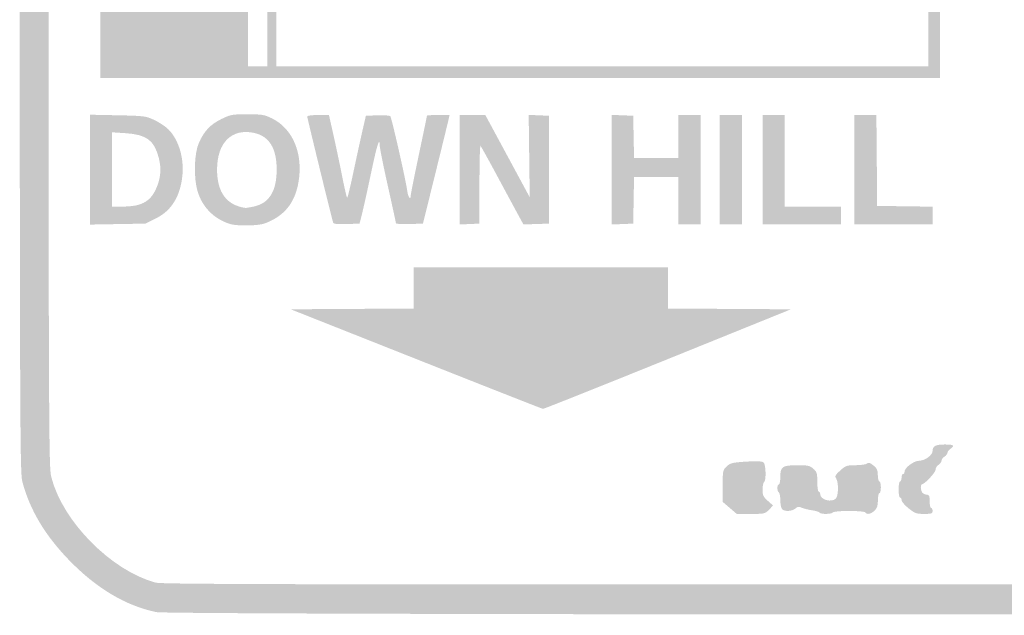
# Model space of a CAD drawing. Header units: inches. Extents: x -0.5 to 0.5, y -0.67 to 0.67.
# Tile 1 of 5: x -0.5 to 0, y -0.67 to -0.37. Entities that reach past the tile are written whole.
import ezdxf

# ---------------------------------------------------------------- set-up
doc = ezdxf.new("R2010")
doc.units = ezdxf.units.IN
doc.header["$MEASUREMENT"] = 0

msp = doc.modelspace()

# ---------------------------------------------------------------- hatches: boundary and pattern name
h = msp.add_hatch(color=7)
edge = h.paths.add_edge_path()
edge.add_spline(control_points=[(-0.43023, -0.6714), (-0.44586, -0.66819), (-0.46074, -0.65931), (-0.47473, -0.64483), (-0.48681, -0.63232), (-0.49441, -0.61957), (-0.49821, -0.6054), (-0.49959, -0.60029), (-0.49962, -0.58727), (-0.49962, -0.10015), (-0.49962, 0.38697), (-0.49959, 0.39999), (-0.49821, 0.4051), (-0.49606, 0.41311), (-0.4917, 0.42264), (-0.48684, 0.42994), (-0.47876, 0.44208), (-0.46315, 0.45666), (-0.45128, 0.46315)], knot_values=[0, 0, 0, 0, 1, 1, 1, 2, 2, 2, 3, 3, 3, 4, 4, 4, 5, 5, 5, 6, 6, 6, 6], degree=3, periodic=0)
edge.add_line((-0.45128, 0.46315), (-0.44746, 0.46524))
edge.add_line((-0.44746, 0.46524), (-0.45128, 0.46732))
edge.add_spline(control_points=[(-0.45128, 0.46732), (-0.45772, 0.47082), (-0.46626, 0.47772), (-0.47378, 0.48548), (-0.48466, 0.4967), (-0.49143, 0.50754), (-0.49597, 0.52101)], knot_values=[0, 0, 0, 0, 1, 1, 1, 2, 2, 2, 2], degree=3, periodic=0)
edge.add_line((-0.49597, 0.52101), (-0.49812, 0.52738))
edge.add_line((-0.49812, 0.52738), (-0.49812, 0.56452))
edge.add_spline(control_points=[(-0.49812, 0.56452), (-0.49812, 0.60084), (-0.49809, 0.60178), (-0.49643, 0.60749), (-0.49129, 0.62524), (-0.47803, 0.64353), (-0.46105, 0.65628), (-0.45246, 0.66273), (-0.44573, 0.66637), (-0.43619, 0.6697)], knot_values=[0, 0, 0, 0, 1, 1, 1, 2, 2, 2, 3, 3, 3, 3], degree=3, periodic=0)
edge.add_line((-0.43619, 0.6697), (-0.42911, 0.67217))
edge.add_line((-0.42911, 0.67217), (-0.00203, 0.67236))
edge.add_spline(control_points=[(-0.00203, 0.67236), (0.36206, 0.67252), (0.42578, 0.6724), (0.43009, 0.6715), (0.45886, 0.6655), (0.48858, 0.63707), (0.49724, 0.60728), (0.49882, 0.60183), (0.49887, 0.60045), (0.49887, 0.56452)], knot_values=[0, 0, 0, 0, 1, 1, 1, 2, 2, 2, 3, 3, 3, 3], degree=3, periodic=0)
edge.add_line((0.49887, 0.56452), (0.49887, 0.52738))
edge.add_line((0.49887, 0.52738), (0.49672, 0.52101))
edge.add_spline(control_points=[(0.49672, 0.52101), (0.49216, 0.50749), (0.48494, 0.49603), (0.47387, 0.48475), (0.46683, 0.47759), (0.45811, 0.47063), (0.45203, 0.46732)], knot_values=[0, 0, 0, 0, 1, 1, 1, 2, 2, 2, 2], degree=3, periodic=0)
edge.add_line((0.45203, 0.46732), (0.44821, 0.46524))
edge.add_line((0.44821, 0.46524), (0.45203, 0.46315))
edge.add_spline(control_points=[(0.45203, 0.46315), (0.46293, 0.45719), (0.47814, 0.4434), (0.48598, 0.43237), (0.49053, 0.42597), (0.49543, 0.41634), (0.49778, 0.40921)], knot_values=[0, 0, 0, 0, 1, 1, 1, 2, 2, 2, 2], degree=3, periodic=0)
edge.add_line((0.49778, 0.40921), (0.49962, 0.4036))
edge.add_line((0.49962, 0.4036), (0.49962, -0.10015))
edge.add_line((0.49962, -0.10015), (0.49962, -0.6039))
edge.add_line((0.49962, -0.6039), (0.49778, -0.60951))
edge.add_spline(control_points=[(0.49778, -0.60951), (0.49353, -0.62242), (0.48653, -0.63343), (0.47509, -0.64523), (0.46112, -0.65963), (0.44622, -0.66836), (0.43035, -0.67147), (0.4224, -0.67302), (-0.42265, -0.67296), (-0.43023, -0.6714)], knot_values=[0, 0, 0, 0, 1, 1, 1, 2, 2, 2, 3, 3, 3, 3], degree=3, periodic=0)
edge = h.paths.add_edge_path(flags=0)
edge.add_spline(control_points=[(0.43668, -0.65472), (0.4582, -0.64604), (0.47908, -0.62334), (0.4843, -0.60294), (0.48572, -0.59738), (0.48575, -0.58867), (0.48575, -0.10015), (0.48575, 0.39188), (0.48573, 0.39704), (0.48427, 0.40276), (0.4785, 0.42533), (0.45367, 0.45024), (0.43111, 0.45608), (0.42707, 0.45713), (0.38345, 0.45723), (-0.00162, 0.45706)], knot_values=[0, 0, 0, 0, 1, 1, 1, 2, 2, 2, 3, 3, 3, 4, 4, 4, 5, 5, 5, 5], degree=3, periodic=0)
edge.add_line((-0.00162, 0.45706), (-0.42986, 0.45686))
edge.add_line((-0.42986, 0.45686), (-0.43593, 0.45442))
edge.add_spline(control_points=[(-0.43593, 0.45442), (-0.45745, 0.44574), (-0.47833, 0.42304), (-0.48355, 0.40264), (-0.48497, 0.39708), (-0.485, 0.38837), (-0.485, -0.10015), (-0.485, -0.58867), (-0.48497, -0.59738), (-0.48355, -0.60294), (-0.4778, -0.62542), (-0.45315, -0.65034), (-0.43066, -0.65642), (-0.42746, -0.65728), (-0.35918, -0.65742), (0.00188, -0.6573)], knot_values=[0, 0, 0, 0, 1, 1, 1, 2, 2, 2, 3, 3, 3, 4, 4, 4, 5, 5, 5, 5], degree=3, periodic=0)
edge.add_line((0.00188, -0.6573), (0.43061, -0.65716))
edge.add_line((0.43061, -0.65716), (0.43668, -0.65472))
edge = h.paths.add_edge_path(flags=0)
edge.add_spline(control_points=[(0.42977, 0.47372), (0.45001, 0.4789), (0.47279, 0.49988), (0.48142, 0.52131)], knot_values=[0, 0, 0, 0, 1, 1, 1, 1], degree=3, periodic=0)
edge.add_line((0.48142, 0.52131), (0.48387, 0.52738))
edge.add_line((0.48387, 0.52738), (0.48411, 0.56264))
edge.add_spline(control_points=[(0.48411, 0.56264), (0.48438, 0.60173), (0.48432, 0.60244), (0.47973, 0.61232), (0.4694, 0.63455), (0.44587, 0.65422), (0.42571, 0.65749), (0.4189, 0.6586), (-0.41815, 0.6586), (-0.42496, 0.65749), (-0.44818, 0.65372), (-0.47515, 0.62839), (-0.48253, 0.60341), (-0.48407, 0.5982), (-0.48485, 0.54497), (-0.48355, 0.53395), (-0.48249, 0.52494), (-0.47952, 0.5172), (-0.47379, 0.50851), (-0.4628, 0.49182), (-0.44652, 0.47893), (-0.43023, 0.47402)], knot_values=[0, 0, 0, 0, 1, 1, 1, 2, 2, 2, 3, 3, 3, 4, 4, 4, 5, 5, 5, 6, 6, 6, 7, 7, 7, 7], degree=3, periodic=0)
edge.add_line((-0.43023, 0.47402), (-0.42461, 0.47232))
edge.add_line((-0.42461, 0.47232), (-0.00031, 0.47228))
edge.add_spline(control_points=[(-0.00031, 0.47228), (0.41934, 0.47224), (0.42405, 0.47226), (0.42977, 0.47372)], knot_values=[0, 0, 0, 0, 1, 1, 1, 1], degree=3, periodic=0)
h = msp.add_hatch(color=7)
h.paths.add_polyline_path([(-0.45874, -0.10915), (-0.45874, 0.18192), (-0.24569, 0.18192), (-0.03263, 0.18192), (-0.03263, -0.10915), (-0.03263, -0.40023), (-0.24569, -0.40023), (-0.45874, -0.40023), (-0.45874, -0.10915)])
h.paths.add_polyline_path([(-0.37397, -0.10915), (-0.37397, 0.17592), (-0.37884, 0.17592), (-0.38372, 0.17592), (-0.38372, -0.10915), (-0.38372, -0.39422), (-0.37884, -0.39422), (-0.37397, -0.39422), (-0.37397, -0.10915)], flags=0)
h.paths.add_polyline_path([(-0.03863, -0.10915), (-0.03863, 0.17592), (-0.20405, 0.17592), (-0.36947, 0.17592), (-0.36947, -0.10915), (-0.36947, -0.39422), (-0.20405, -0.39422), (-0.03863, -0.39422), (-0.03863, -0.10915)], flags=0)
h = msp.add_hatch(color=7)
edge = h.paths.add_edge_path()
edge.add_line((-0.46399, -0.44671), (-0.46399, -0.41882))
edge.add_line((-0.46399, -0.41882), (-0.44992, -0.41911))
edge.add_spline(control_points=[(-0.44992, -0.41911), (-0.43671, -0.41938), (-0.43561, -0.41951), (-0.4317, -0.42133), (-0.42941, -0.42239), (-0.42635, -0.4243), (-0.42491, -0.42557), (-0.41931, -0.43048), (-0.41612, -0.44026), (-0.41705, -0.4496), (-0.41814, -0.46043), (-0.42261, -0.46761), (-0.43076, -0.47162)], knot_values=[0, 0, 0, 0, 1, 1, 1, 2, 2, 2, 3, 3, 3, 4, 4, 4, 4], degree=3, periodic=0)
edge.add_line((-0.43076, -0.47162), (-0.43582, -0.47412))
edge.add_line((-0.43582, -0.47412), (-0.44991, -0.47436))
edge.add_line((-0.44991, -0.47436), (-0.46399, -0.47461))
edge.add_line((-0.46399, -0.47461), (-0.46399, -0.44671))
edge = h.paths.add_edge_path(flags=0)
edge.add_spline(control_points=[(-0.43967, -0.46467), (-0.43536, -0.46347), (-0.43267, -0.46115), (-0.43064, -0.45689), (-0.42812, -0.4516), (-0.4276, -0.44639), (-0.42903, -0.4408), (-0.43134, -0.43179), (-0.43522, -0.42889), (-0.44594, -0.4282)], knot_values=[0, 0, 0, 0, 1, 1, 1, 2, 2, 2, 3, 3, 3, 3], degree=3, periodic=0)
edge.add_line((-0.44594, -0.4282), (-0.45274, -0.42776))
edge.add_line((-0.45274, -0.42776), (-0.45274, -0.44663))
edge.add_line((-0.45274, -0.44663), (-0.45274, -0.46549))
edge.add_line((-0.45274, -0.46549), (-0.44767, -0.46549))
edge.add_spline(control_points=[(-0.44767, -0.46549), (-0.44489, -0.46548), (-0.44129, -0.46512), (-0.43967, -0.46467)], knot_values=[0, 0, 0, 0, 1, 1, 1, 1], degree=3, periodic=0)
h = msp.add_hatch(color=7)
edge = h.paths.add_edge_path()
edge.add_spline(control_points=[(-0.39323, -0.47421), (-0.4011, -0.47164), (-0.40693, -0.46571), (-0.40933, -0.45784), (-0.41145, -0.45084), (-0.41111, -0.43844), (-0.40865, -0.43299), (-0.40597, -0.42706), (-0.40285, -0.42376), (-0.39738, -0.42107), (-0.39264, -0.41874), (-0.39194, -0.4186), (-0.38411, -0.4186), (-0.37657, -0.4186), (-0.37547, -0.41879), (-0.37156, -0.42071), (-0.36097, -0.42591), (-0.35566, -0.43875), (-0.35816, -0.4531), (-0.35981, -0.4626), (-0.36426, -0.46882), (-0.37218, -0.47269), (-0.37579, -0.47446), (-0.37763, -0.47485), (-0.3833, -0.47502), (-0.38756, -0.47515), (-0.39127, -0.47485), (-0.39323, -0.47421)], knot_values=[0, 0, 0, 0, 1, 1, 1, 2, 2, 2, 3, 3, 3, 4, 4, 4, 5, 5, 5, 6, 6, 6, 7, 7, 7, 8, 8, 8, 9, 9, 9, 9], degree=3, periodic=0)
edge = h.paths.add_edge_path(flags=0)
edge.add_spline(control_points=[(-0.38074, -0.46542), (-0.37303, -0.46377), (-0.36926, -0.45765), (-0.36922, -0.44674), (-0.36918, -0.43591), (-0.373, -0.42971), (-0.3807, -0.42806), (-0.39204, -0.42562), (-0.39948, -0.43301), (-0.39947, -0.44669), (-0.39946, -0.45827), (-0.39466, -0.46476), (-0.38507, -0.46616), (-0.38478, -0.46621), (-0.38283, -0.46587), (-0.38074, -0.46542)], knot_values=[0, 0, 0, 0, 1, 1, 1, 2, 2, 2, 3, 3, 3, 4, 4, 4, 5, 5, 5, 5], degree=3, periodic=0)
h = msp.add_hatch(color=7)
edge = h.paths.add_edge_path()
edge.add_spline(control_points=[(-0.34057, -0.47359), (-0.34121, -0.47174), (-0.35371, -0.42054), (-0.35371, -0.41976), (-0.35371, -0.41929), (-0.35153, -0.41898), (-0.3482, -0.41898)], knot_values=[0, 0, 0, 0, 1, 1, 1, 2, 2, 2, 2], degree=3, periodic=0)
edge.add_line((-0.3482, -0.41898), (-0.34269, -0.41898))
edge.add_line((-0.34269, -0.41898), (-0.34038, -0.42929))
edge.add_spline(control_points=[(-0.34038, -0.42929), (-0.33911, -0.43497), (-0.33711, -0.44442), (-0.33595, -0.4503), (-0.33479, -0.45618), (-0.33365, -0.46099), (-0.33344, -0.46099), (-0.33322, -0.46099), (-0.33177, -0.455), (-0.33022, -0.44767), (-0.32867, -0.44035), (-0.32663, -0.43098), (-0.32568, -0.42686)], knot_values=[0, 0, 0, 0, 1, 1, 1, 2, 2, 2, 3, 3, 3, 4, 4, 4, 4], degree=3, periodic=0)
edge.add_line((-0.32568, -0.42686), (-0.32396, -0.41935))
edge.add_line((-0.32396, -0.41935), (-0.31809, -0.41913))
edge.add_spline(control_points=[(-0.31809, -0.41913), (-0.31486, -0.41901), (-0.31194, -0.4192), (-0.31159, -0.41954), (-0.3109, -0.42024), (-0.30375, -0.45171), (-0.30298, -0.45743), (-0.30255, -0.46071), (-0.3012, -0.46252), (-0.3012, -0.45982), (-0.3012, -0.45918), (-0.29934, -0.44986), (-0.29707, -0.4391), (-0.2948, -0.42834), (-0.29295, -0.41942), (-0.29295, -0.41926), (-0.29295, -0.41911), (-0.29037, -0.41898), (-0.28723, -0.41898)], knot_values=[0, 0, 0, 0, 1, 1, 1, 2, 2, 2, 3, 3, 3, 4, 4, 4, 5, 5, 5, 6, 6, 6, 6], degree=3, periodic=0)
edge.add_line((-0.28723, -0.41898), (-0.28151, -0.41898))
edge.add_line((-0.28151, -0.41898), (-0.28195, -0.42104))
edge.add_spline(control_points=[(-0.28195, -0.42104), (-0.2822, -0.42218), (-0.28523, -0.43458), (-0.28869, -0.44861)], knot_values=[0, 0, 0, 0, 1, 1, 1, 1], degree=3, periodic=0)
edge.add_line((-0.28869, -0.44861), (-0.29499, -0.47412))
edge.add_line((-0.29499, -0.47412), (-0.30185, -0.47433))
edge.add_spline(control_points=[(-0.30185, -0.47433), (-0.30562, -0.47445), (-0.3087, -0.47428), (-0.30871, -0.47396), (-0.30871, -0.47363), (-0.31056, -0.4651), (-0.31282, -0.45499), (-0.31508, -0.44488), (-0.31694, -0.43561), (-0.31694, -0.4344), (-0.31697, -0.42976), (-0.31832, -0.4341), (-0.32137, -0.44861), (-0.3231, -0.45686), (-0.32512, -0.46598), (-0.32585, -0.46887)], knot_values=[0, 0, 0, 0, 1, 1, 1, 2, 2, 2, 3, 3, 3, 4, 4, 4, 5, 5, 5, 5], degree=3, periodic=0)
edge.add_line((-0.32585, -0.46887), (-0.32717, -0.47412))
edge.add_line((-0.32717, -0.47412), (-0.3337, -0.47434))
edge.add_spline(control_points=[(-0.3337, -0.47434), (-0.33852, -0.4745), (-0.34032, -0.4743), (-0.34057, -0.47359)], knot_values=[0, 0, 0, 0, 1, 1, 1, 1], degree=3, periodic=0)
h = msp.add_hatch(color=7)
edge = h.paths.add_edge_path()
edge.add_line((-0.27644, -0.44677), (-0.27644, -0.41898))
edge.add_line((-0.27644, -0.41898), (-0.26988, -0.419))
edge.add_line((-0.26988, -0.419), (-0.26332, -0.41902))
edge.add_line((-0.26332, -0.41902), (-0.25206, -0.43989))
edge.add_line((-0.25206, -0.43989), (-0.24081, -0.46075))
edge.add_line((-0.24081, -0.46075), (-0.24108, -0.43983))
edge.add_line((-0.24108, -0.43983), (-0.24134, -0.41891))
edge.add_line((-0.24134, -0.41891), (-0.2362, -0.41913))
edge.add_line((-0.2362, -0.41913), (-0.23106, -0.41935))
edge.add_line((-0.23106, -0.41935), (-0.23106, -0.44674))
edge.add_line((-0.23106, -0.44674), (-0.23106, -0.47412))
edge.add_line((-0.23106, -0.47412), (-0.23754, -0.47433))
edge.add_line((-0.23754, -0.47433), (-0.24402, -0.47455))
edge.add_line((-0.24402, -0.47455), (-0.2476, -0.46796))
edge.add_spline(control_points=[(-0.2476, -0.46796), (-0.24956, -0.46433), (-0.25435, -0.45546), (-0.25823, -0.44824), (-0.26212, -0.44102), (-0.26553, -0.43487), (-0.26581, -0.43458), (-0.26609, -0.43429), (-0.26632, -0.44307), (-0.26632, -0.45409)], knot_values=[0, 0, 0, 0, 1, 1, 1, 2, 2, 2, 3, 3, 3, 3], degree=3, periodic=0)
edge.add_line((-0.26632, -0.45409), (-0.26632, -0.47412))
edge.add_line((-0.26632, -0.47412), (-0.27138, -0.47434))
edge.add_line((-0.27138, -0.47434), (-0.27644, -0.47456))
edge.add_line((-0.27644, -0.47456), (-0.27644, -0.44677))
for points in [[(-0.19917, -0.44674), (-0.19917, -0.41891), (-0.19374, -0.41913), (-0.1883, -0.41935), (-0.18809, -0.43005), (-0.18788, -0.44074), (-0.17665, -0.44074), (-0.16542, -0.44074), (-0.16542, -0.42986), (-0.16542, -0.41898), (-0.15979, -0.41898), (-0.15416, -0.41898), (-0.15416, -0.44674), (-0.15416, -0.47449), (-0.15979, -0.47449), (-0.16542, -0.47449), (-0.16542, -0.46249), (-0.16542, -0.45049), (-0.17665, -0.45049), (-0.18788, -0.45049), (-0.18809, -0.4623), (-0.1883, -0.47412), (-0.19374, -0.47434), (-0.19917, -0.47456), (-0.19917, -0.44674)], [(-0.14441, -0.44674), (-0.14441, -0.41898), (-0.13878, -0.41898), (-0.13316, -0.41898), (-0.13316, -0.44674), (-0.13316, -0.47449), (-0.13878, -0.47449), (-0.14441, -0.47449), (-0.14441, -0.44674)], [(-0.12266, -0.44674), (-0.12266, -0.41898), (-0.11703, -0.41898), (-0.1114, -0.41898), (-0.1114, -0.44224), (-0.1114, -0.46549), (-0.09715, -0.46549), (-0.0829, -0.46549), (-0.0829, -0.46999), (-0.0829, -0.47449), (-0.10278, -0.47449), (-0.12266, -0.47449), (-0.12266, -0.44674)], [(-0.07614, -0.44674), (-0.07614, -0.41898), (-0.07053, -0.41898), (-0.06491, -0.41898), (-0.06471, -0.44205), (-0.06452, -0.46512), (-0.05045, -0.46532), (-0.03638, -0.46552), (-0.03638, -0.47001), (-0.03638, -0.47449), (-0.05626, -0.47449), (-0.07614, -0.47449), (-0.07614, -0.44674)]]:
    msp.add_hatch(color=7).paths.add_polyline_path(points)
h = msp.add_hatch(color=7)
edge = h.paths.add_edge_path()
edge.add_line((-0.29844, -0.54287), (-0.36208, -0.51763))
edge.add_line((-0.36208, -0.51763), (-0.33089, -0.51743))
edge.add_line((-0.33089, -0.51743), (-0.2997, -0.51724))
edge.add_line((-0.2997, -0.51724), (-0.2997, -0.50674))
edge.add_line((-0.2997, -0.50674), (-0.2997, -0.49625))
edge.add_line((-0.2997, -0.49625), (-0.23518, -0.49625))
edge.add_line((-0.23518, -0.49625), (-0.17067, -0.49625))
edge.add_line((-0.17067, -0.49625), (-0.17067, -0.50674))
edge.add_line((-0.17067, -0.50674), (-0.17067, -0.51724))
edge.add_line((-0.17067, -0.51724), (-0.13947, -0.51743))
edge.add_line((-0.13947, -0.51743), (-0.10827, -0.51763))
edge.add_line((-0.10827, -0.51763), (-0.17082, -0.54295))
edge.add_spline(control_points=[(-0.17082, -0.54295), (-0.20522, -0.55687), (-0.23369, -0.56823), (-0.23409, -0.56819), (-0.23448, -0.56815), (-0.26344, -0.55675), (-0.29844, -0.54287)], knot_values=[0, 0, 0, 0, 1, 1, 1, 2, 2, 2, 2], degree=3, periodic=0)
h = msp.add_hatch(color=7)
edge = h.paths.add_edge_path()
edge.add_spline(control_points=[(-0.04854, -0.61872), (-0.05048, -0.61717), (-0.05208, -0.61531), (-0.0521, -0.61459), (-0.05212, -0.61387), (-0.05248, -0.61328), (-0.05289, -0.61328), (-0.0533, -0.61328), (-0.05364, -0.61142), (-0.05364, -0.60915), (-0.05364, -0.60688), (-0.0533, -0.60503), (-0.05289, -0.60503), (-0.05248, -0.60503), (-0.05214, -0.60418), (-0.05214, -0.60315), (-0.05214, -0.60212), (-0.0518, -0.60128), (-0.05139, -0.60128), (-0.05098, -0.60128), (-0.05064, -0.60076), (-0.05064, -0.60014), (-0.05064, -0.59806), (-0.04598, -0.59457), (-0.04314, -0.59452), (-0.04014, -0.59447), (-0.03638, -0.59165), (-0.03638, -0.58946), (-0.03638, -0.58711), (-0.03476, -0.58627), (-0.03023, -0.58627), (-0.02561, -0.58627), (-0.02496, -0.58678), (-0.02738, -0.58852), (-0.02821, -0.58912), (-0.02888, -0.59003), (-0.02888, -0.59056), (-0.02888, -0.59108), (-0.02956, -0.59193), (-0.03038, -0.59245), (-0.03121, -0.59296), (-0.03188, -0.5939), (-0.03188, -0.59452), (-0.03188, -0.59515), (-0.03256, -0.59608), (-0.03338, -0.5966), (-0.03421, -0.59712), (-0.03488, -0.59824), (-0.03488, -0.59909), (-0.03488, -0.6005), (-0.04046, -0.60646), (-0.04182, -0.60651), (-0.04273, -0.60654), (-0.04247, -0.60989), (-0.04149, -0.61088), (-0.04099, -0.61137), (-0.03998, -0.61178), (-0.03923, -0.61178), (-0.03813, -0.61178), (-0.03788, -0.6124), (-0.03788, -0.61515), (-0.03788, -0.61701), (-0.03755, -0.61853), (-0.03713, -0.61853), (-0.03672, -0.61853), (-0.03638, -0.6192), (-0.03638, -0.62003), (-0.03638, -0.62136), (-0.03688, -0.62153), (-0.0407, -0.62153), (-0.04456, -0.62153), (-0.04539, -0.62123), (-0.04854, -0.61872)], knot_values=[0, 0, 0, 0, 1, 1, 1, 2, 2, 2, 3, 3, 3, 4, 4, 4, 5, 5, 5, 6, 6, 6, 7, 7, 7, 8, 8, 8, 9, 9, 9, 10, 10, 10, 11, 11, 11, 12, 12, 12, 13, 13, 13, 14, 14, 14, 15, 15, 15, 16, 16, 16, 17, 17, 17, 18, 18, 18, 19, 19, 19, 20, 20, 20, 21, 21, 21, 22, 22, 22, 23, 23, 23, 24, 24, 24, 24], degree=3, periodic=0)
h = msp.add_hatch(color=7)
edge = h.paths.add_edge_path()
edge.add_line((-0.13935, -0.61847), (-0.14291, -0.61541))
edge.add_line((-0.14291, -0.61541), (-0.14291, -0.60736))
edge.add_spline(control_points=[(-0.14291, -0.60736), (-0.14291, -0.59954), (-0.14285, -0.59925), (-0.14085, -0.59739), (-0.139, -0.59567), (-0.13796, -0.59541), (-0.131, -0.59498), (-0.12563, -0.59465), (-0.12289, -0.59477), (-0.12218, -0.59536), (-0.12097, -0.59636), (-0.12075, -0.60468), (-0.12191, -0.6054), (-0.12232, -0.60566), (-0.12266, -0.60737), (-0.12266, -0.60922), (-0.12266, -0.61212), (-0.1223, -0.61289), (-0.11999, -0.61491)], knot_values=[0, 0, 0, 0, 1, 1, 1, 2, 2, 2, 3, 3, 3, 4, 4, 4, 5, 5, 5, 6, 6, 6, 6], degree=3, periodic=0)
edge.add_line((-0.11999, -0.61491), (-0.11733, -0.61725))
edge.add_line((-0.11733, -0.61725), (-0.11938, -0.61939))
edge.add_spline(control_points=[(-0.11938, -0.61939), (-0.12136, -0.62145), (-0.1217, -0.62153), (-0.12861, -0.62153)], knot_values=[0, 0, 0, 0, 1, 1, 1, 1], degree=3, periodic=0)
edge.add_line((-0.12861, -0.62153), (-0.13578, -0.62152))
edge.add_line((-0.13578, -0.62152), (-0.13935, -0.61847))
h = msp.add_hatch(color=7)
edge = h.paths.add_edge_path()
edge.add_spline(control_points=[(-0.09372, -0.62087), (-0.09395, -0.6205), (-0.0957, -0.61997), (-0.09761, -0.61968), (-0.09953, -0.61939), (-0.10189, -0.61879), (-0.10287, -0.61835), (-0.10428, -0.61771), (-0.10493, -0.6178), (-0.10602, -0.61879), (-0.10762, -0.62024), (-0.11145, -0.62043), (-0.11275, -0.61913), (-0.11325, -0.61863), (-0.11365, -0.61663), (-0.11365, -0.61467), (-0.11365, -0.61272), (-0.11399, -0.61091), (-0.1144, -0.61065), (-0.11482, -0.6104), (-0.11515, -0.60936), (-0.11515, -0.60836), (-0.11515, -0.60735), (-0.11482, -0.60653), (-0.1144, -0.60653), (-0.11399, -0.60653), (-0.11365, -0.60479), (-0.11365, -0.60267), (-0.11365, -0.59752), (-0.11264, -0.59683), (-0.10503, -0.5968), (-0.09978, -0.59678), (-0.09877, -0.597), (-0.09696, -0.59855), (-0.0951, -0.60015), (-0.0949, -0.6008), (-0.0949, -0.6053), (-0.0949, -0.60812), (-0.09457, -0.61028), (-0.09415, -0.61028), (-0.09374, -0.61028), (-0.0934, -0.61083), (-0.0934, -0.61151), (-0.0934, -0.61433), (-0.08768, -0.61592), (-0.08547, -0.61371), (-0.08415, -0.61239), (-0.08403, -0.60559), (-0.08529, -0.60357), (-0.08607, -0.60233), (-0.0858, -0.60179), (-0.08323, -0.59947), (-0.08048, -0.597), (-0.07992, -0.59681), (-0.07536, -0.59679), (-0.07265, -0.59678), (-0.07006, -0.59639), (-0.06959, -0.59592), (-0.06896, -0.59529), (-0.06817, -0.59553), (-0.06648, -0.59686), (-0.06462, -0.59833), (-0.06422, -0.59921), (-0.06418, -0.60184), (-0.06416, -0.60359), (-0.0638, -0.60503), (-0.06339, -0.60503), (-0.06298, -0.60503), (-0.06264, -0.60638), (-0.06264, -0.60803), (-0.06264, -0.60968), (-0.06298, -0.61103), (-0.06339, -0.61103), (-0.0638, -0.61103), (-0.06414, -0.61266), (-0.06414, -0.61465), (-0.06414, -0.61746), (-0.06453, -0.61863), (-0.06588, -0.6199), (-0.06772, -0.62163), (-0.06975, -0.62202), (-0.07052, -0.62078), (-0.07078, -0.62036), (-0.07439, -0.62003), (-0.07877, -0.62003), (-0.08315, -0.62003), (-0.08676, -0.62036), (-0.08702, -0.62078), (-0.08759, -0.62171), (-0.09316, -0.62178), (-0.09372, -0.62087)], knot_values=[0, 0, 0, 0, 1, 1, 1, 2, 2, 2, 3, 3, 3, 4, 4, 4, 5, 5, 5, 6, 6, 6, 7, 7, 7, 8, 8, 8, 9, 9, 9, 10, 10, 10, 11, 11, 11, 12, 12, 12, 13, 13, 13, 14, 14, 14, 15, 15, 15, 16, 16, 16, 17, 17, 17, 18, 18, 18, 19, 19, 19, 20, 20, 20, 21, 21, 21, 22, 22, 22, 23, 23, 23, 24, 24, 24, 25, 25, 25, 26, 26, 26, 27, 27, 27, 28, 28, 28, 29, 29, 29, 30, 30, 30, 30], degree=3, periodic=0)

doc.saveas('drawing.dxf')
